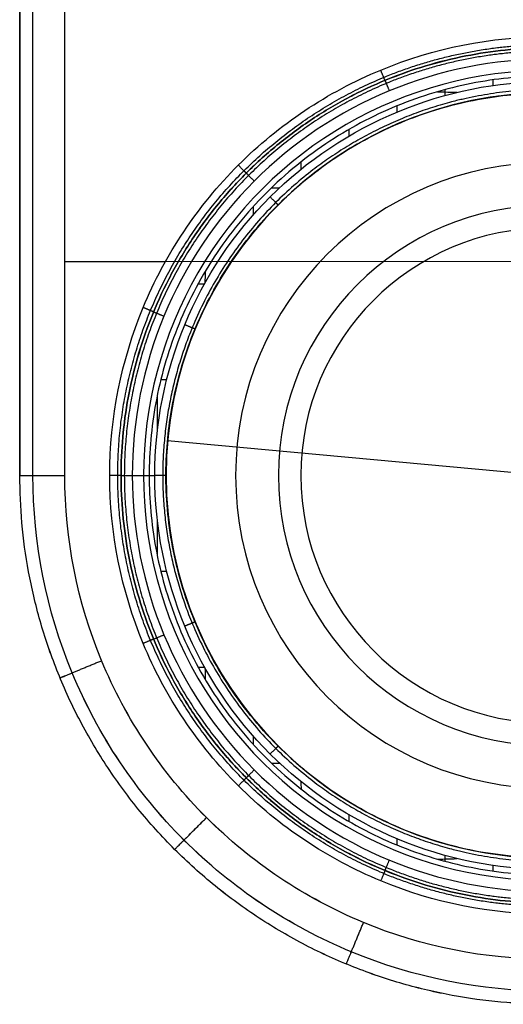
# Model space of a CAD drawing. Header units: millimetres. Extents: x -23.5 to 23.5, y -33.1 to 32.9.
# Tile 1 of 15: x -23.5 to -2, y -33.1 to 10.6. Entities that reach past the tile are written whole.
import ezdxf

# ---------------------------------------------------------------- set-up
doc = ezdxf.new("R2010")
doc.units = ezdxf.units.MM
doc.header["$MEASUREMENT"] = 0
doc.layers.add('White Porcelain Series_ D3_ 2017White Porcelain Series_ D3_ 2017', color=178, linetype='Continuous', true_color=0x000000)

msp = doc.modelspace()

# ---------------------------------------------------------------- linework, layer by layer
at = {"layer": 'White Porcelain Series_ D3_ 2017White Porcelain Series_ D3_ 2017'}
for p, q in [((-21.526, -9.603, 0.619), (-21.528, 32.397, 0.62)), ((-21.525, -9.603, 120.619), (-21.528, 32.397, 120.62)), ((-0.026, -0.101, 0.619), (-21.526, -0.103, 0.619)), ((-17.055, -0.103, 120.619), (-21.526, -0.103, 120.619)), ((-16.961, -8.054, 114.119), (16.898, -11.15, 114.119))]:
    msp.add_line(p, q, dxfattribs=at)
at = {"layer": 'White Porcelain Series_ D3_ 2017White Porcelain Series_ D3_ 2017', "extrusion": (5.98722e-06, 3.76136e-10, 1)}
msp.add_lwpolyline([(-18.526, -9.603), (-17.777, -9.603)], dxfattribs=at)
at = {"layer": 'White Porcelain Series_ D3_ 2017White Porcelain Series_ D3_ 2017', "extrusion": (3.58452e-11, 1, 5.98657e-06)}
msp.add_lwpolyline([(17.025, 116.119), (17.025, 114.119)], dxfattribs=at)
at = {"layer": 'White Porcelain Series_ D3_ 2017White Porcelain Series_ D3_ 2017', "extrusion": (5.9876e-06, -5.98657e-06, 1)}
for centre, radius in [((-0.026, -9.601, 116.619), 18), ((-0.026, -9.601, 115.119), 17)]:
    msp.add_arc(centre, radius, 90.0036, 270.0036, dxfattribs=at)
at = {"layer": 'White Porcelain Series_ D3_ 2017White Porcelain Series_ D3_ 2017', "extrusion": (5.9876e-06, -5.98732e-06, 1)}
for centre in [(-0.026, -9.601, 116.119), (-0.026, -9.601, 114.119)]:
    msp.add_arc(centre, 17, 90.0188, 269.974, dxfattribs=at)
at = {"layer": 'White Porcelain Series_ D3_ 2017White Porcelain Series_ D3_ 2017'}
for centre, radius in [((-0.032, -9.603, 108.404), 13.903), ((-0.032, -9.603, 118.404), 13.903), ((-0.032, -9.603, 120.09), 12.003), ((-0.032, -9.603, 119.535), 12.003), ((-0.032, -9.603, 118.149), 12.003), ((-0.032, -9.603, 117.687), 12.003), ((-0.032, -9.603, 116.301), 12.003), ((-0.032, -9.603, 115.839), 12.003), ((-0.032, -9.603, 114.453), 12.003), ((-0.032, -9.603, 113.991), 12.003), ((-0.032, -9.603, 112.605), 12.003), ((-0.032, -9.603, 112.143), 12.003), ((-0.032, -9.603, 110.757), 12.003), ((-0.032, -9.603, 110.295), 12.003), ((-0.032, -9.603, 108.909), 12.003), ((-0.032, -9.603, 108.404), 12.003), ((-0.032, -9.603, 118.958), 11.003), ((-0.032, -9.603, 118.727), 11.003), ((-0.032, -9.603, 117.11), 11.003), ((-0.032, -9.603, 116.879), 11.003), ((-0.032, -9.603, 115.262), 11.003), ((-0.032, -9.603, 115.031), 11.003), ((-0.032, -9.603, 113.414), 11.003), ((-0.032, -9.603, 113.183), 11.003), ((-0.032, -9.603, 111.566), 11.003), ((-0.032, -9.603, 111.335), 11.003), ((-0.032, -9.603, 109.718), 11.003), ((-0.032, -9.603, 109.487), 11.003)]:
    msp.add_arc(centre, radius, 90, 270, dxfattribs=at)
for points, degree in [([(-23.528, 32.397, 113.12), (-23.526, 11.397, 113.119), (-23.525, -9.603, 113.119)], 2), ([(-23.525, -9.603, 118.619), (-23.526, 11.397, 118.619), (-23.528, 32.397, 118.62)], 2), ([(-23.526, -9.603, 8.119), (-23.527, 11.397, 8.119), (-23.528, 32.397, 8.12)], 2), ([(-23.526, -9.603, 2.619), (-23.527, 11.397, 2.619), (-23.528, 32.397, 2.62)], 2), ([(-23.528, 32.397, 60.62), (-23.527, 11.397, 60.619), (-23.525, -9.603, 60.619)], 2), ([(-22.94, -9.603, 1.205), (-22.941, 11.397, 1.205), (-22.943, 32.397, 1.205)], 2), ([(-22.939, -9.603, 120.033), (-22.941, 11.397, 120.034), (-22.942, 32.397, 120.034)], 2), ([(-2.504, 7.972, 116.619), (-2.505, 7.889, 116.619), (-2.506, 7.808, 116.619), (-2.507, 7.727, 116.619)], 3), ([(-6.769, 6.818, 116.619), (-6.77, 6.725, 116.619), (-6.771, 6.632, 116.619), (-6.772, 6.54, 116.619)], 3), ([(-8.9, 5.773, 116.619), (-8.901, 5.673, 116.619), (-8.902, 5.573, 116.619), (-8.903, 5.475, 116.619)], 3), ([(-11.03, 4.325, 116.619), (-11.031, 4.217, 116.619), (-11.032, 4.11, 116.619), (-11.033, 4.003, 116.619)], 3), ([(-12.346, 3.177, 116.619), (-12.225, 3.178, 116.619), (-12.104, 3.179, 116.619), (-11.982, 3.181, 116.619)], 3), ([(-13.158, 2.339, 116.619), (-13.16, 2.215, 116.619), (-13.161, 2.09, 116.619), (-13.163, 1.965, 116.619)], 3), ([(-15.289, -0.539, 116.619), (-15.292, -0.709, 116.619), (-15.294, -0.88, 116.619), (-15.297, -1.05, 116.619)], 3), ([(-15.598, -1.082, 116.619), (-15.504, -1.082, 116.619), (-15.409, -1.082, 116.619), (-15.315, -1.082, 116.619)], 3), ([(-17.258, -5.341, 116.619), (-17.17, -5.342, 116.619), (-17.084, -5.342, 116.619), (-16.998, -5.342, 116.619)], 3), ([(-17.425, -6.087, 116.619), (-17.421, -6.6, 116.619), (-17.417, -7.113, 116.619), (-17.414, -7.625, 116.619)], 3), ([(-23.525, -9.603, 113.119), (-23.525, -9.603, 60.619), (-23.526, -9.603, 8.119)], 2), ([(-23.526, -9.603, 2.619), (-23.526, -9.603, 5.369), (-23.526, -9.603, 8.119)], 2), ([(-23.525, -9.603, 113.119), (-23.525, -9.603, 115.869), (-23.525, -9.603, 118.619)], 2), ([(-19.025, -9.603, 120.119), (-19.025, -9.603, 118.619), (-19.025, -9.603, 117.119)], 2), ([(-17.776, -9.602, 116.619), (-17.69, -9.602, 116.619), (-17.607, -9.602, 116.619), (-17.526, -9.602, 116.619)], 3), ([(-17.414, -11.582, 116.619), (-17.417, -12.094, 116.619), (-17.421, -12.606, 116.619), (-17.425, -13.118, 116.619)], 3), ([(-17.258, -13.862, 116.619), (-17.17, -13.862, 116.619), (-17.084, -13.861, 116.619), (-16.999, -13.861, 116.619)], 3), ([(-15.598, -18.122, 116.619), (-15.504, -18.122, 116.619), (-15.41, -18.122, 116.619), (-15.316, -18.122, 116.619)], 3), ([(-15.296, -18.156, 116.619), (-15.293, -18.326, 116.619), (-15.29, -18.496, 116.619), (-15.288, -18.666, 116.619)], 3), ([(-13.161, -21.17, 116.619), (-13.16, -21.294, 116.619), (-13.158, -21.419, 116.619), (-13.157, -21.544, 116.619)], 3), ([(-12.346, -22.38, 116.619), (-12.224, -22.381, 116.619), (-12.103, -22.383, 116.619), (-11.981, -22.384, 116.619)], 3), ([(-11.031, -23.207, 116.619), (-11.03, -23.314, 116.619), (-11.029, -23.421, 116.619), (-11.028, -23.529, 116.619)], 3), ([(-8.901, -24.679, 116.619), (-8.9, -24.778, 116.619), (-8.899, -24.877, 116.619), (-8.898, -24.977, 116.619)], 3), ([(-6.77, -25.745, 116.619), (-6.769, -25.837, 116.619), (-6.768, -25.929, 116.619), (-6.767, -26.022, 116.619)], 3), ([(-2.504, -26.933, 116.619), (-2.503, -27.014, 116.619), (-2.502, -27.097, 116.619), (-2.5, -27.18, 116.619)], 3)]:
    msp.add_open_spline(points, degree=degree, dxfattribs=at)
at = {"layer": 'White Porcelain Series_ D3_ 2017White Porcelain Series_ D3_ 2017', "extrusion": (5.9876e-06, -5.98732e-06, 1)}
for points, knots in [([(-0.033, -29.102, 120.619), (-2.582, -29.102, 120.619), (-7.683, -28.085, 120.619), (-14.172, -23.751, 120.619), (-18.51, -17.26, 120.619), (-20.033, -9.603, 120.619), (-18.511, -1.946, 120.619), (-14.174, 4.545, 120.619), (-7.684, 8.882, 120.619), (-2.582, 9.899, 120.619), (-0.031, 9.898, 120.619)], [0.009165, 0.009165, 0.009165, 0.009165, 7.657439, 15.314877, 22.972316, 30.629755, 38.287193, 45.944632, 53.60207, 61.255245, 61.255245, 61.255245, 61.255245]), ([(-0.031, 8.898, 116.619), (-2.45, 8.899, 116.619), (-7.291, 7.934, 116.619), (-13.448, 3.82, 116.619), (-17.563, -2.339, 116.619), (-19.007, -9.603, 116.619), (-17.562, -16.867, 116.619), (-13.447, -23.025, 116.619), (-7.291, -27.138, 116.619), (-2.451, -28.102, 116.619), (-0.033, -28.102, 116.619)], [0.004342, 0.004342, 0.004342, 0.004342, 7.264749, 14.529499, 21.794248, 29.058998, 36.323747, 43.588497, 50.853246, 58.109005, 58.109005, 58.109005, 58.109005])]:
    msp.add_open_spline(points, degree=3, knots=knots, dxfattribs=at)
at = {"layer": 'White Porcelain Series_ D3_ 2017White Porcelain Series_ D3_ 2017'}
msp.add_rational_spline([(-0.024, -28.748, 120.473), (-2.53, -28.75, 120.473), (-7.542, -27.752, 120.473), (-13.916, -23.495, 120.473), (-18.175, -17.121, 120.473), (-19.671, -9.603, 120.473), (-18.176, -2.085, 120.473), (-13.917, 4.289, 120.473), (-7.544, 8.547, 120.473), (-2.532, 9.546, 120.473), (-0.026, 9.545, 120.473)], [0.853553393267, 0.853553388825, 0.853553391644, 0.853553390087, 0.853553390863, 0.853553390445, 0.853553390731, 0.853553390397, 0.853553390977, 0.853553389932, 0.853553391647], degree=3, dxfattribs=at)
at = {"layer": 'White Porcelain Series_ D3_ 2017White Porcelain Series_ D3_ 2017', "extrusion": (5.9876e-06, -5.98732e-06, 1)}
for points, weights, knots in [([(-0.031, 9.398, 117.119), (-19.026, 9.393, 117.119), (-19.025, -9.603, 117.119), (-19.024, -28.594, 117.119), (-0.033, -28.602, 117.119)], [0.999906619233, 0.707153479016, 1, 0.707205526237, 0.999802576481], [0.004633, 0.004633, 0.004633, 29.058998, 29.058998, 58.108199, 58.108199, 58.108199]), ([(-0.033, -28.602, 120.119), (-19.024, -28.594, 120.119), (-19.025, -9.603, 120.119), (-19.026, 9.393, 120.119), (-0.031, 9.398, 120.119)], [0.999801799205, 0.707205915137, 1, 0.707153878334, 0.999905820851], [0.010367, 0.010367, 0.010367, 30.629755, 30.629755, 61.254584, 61.254584, 61.254584])]:
    msp.add_rational_spline(points, weights, degree=2, knots=knots, dxfattribs=at)
at = {"layer": 'White Porcelain Series_ D3_ 2017White Porcelain Series_ D3_ 2017', "extrusion": (5.9876e-06, -5.98657e-06, 1)}
msp.add_rational_spline([(-0.026, 9.398, 118.619), (-19.026, 9.397, 118.619), (-19.025, -9.603, 118.619), (-19.024, -28.603, 118.619), (-0.024, -28.602, 118.619)], [1, 0.707106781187, 1, 0.707106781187, 1], degree=2, knots=[0, 0, 0, 34.557519, 34.557519, 69.115038, 69.115038, 69.115038], dxfattribs=at)
at = {"layer": 'White Porcelain Series_ D3_ 2017White Porcelain Series_ D3_ 2017'}
for points, weights, knots in [([(-0.026, 9.252, 116.766), (-2.494, 9.253, 116.766), (-7.429, 8.27, 116.766), (-13.705, 4.077, 116.766), (-17.898, -2.2, 116.766), (-19.37, -9.603, 116.766), (-17.897, -17.006, 116.766), (-13.703, -23.282, 116.766), (-7.427, -27.474, 116.766), (-2.492, -28.457, 116.765), (-0.024, -28.455, 116.765)], [0.8535533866, 0.853553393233, 0.853553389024, 0.853553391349, 0.853553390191, 0.853553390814, 0.853553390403, 0.853553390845, 0.853553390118, 0.853553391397, 0.85355338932], [0.000001, 0.000001, 0.000001, 0.000001, 7.264749, 14.529499, 21.794248, 29.058998, 36.323747, 43.588497, 50.853246, 58.117996, 58.117996, 58.117996, 58.117996]), ([(-0.026, 7.545, 116.473), (-4.526, 7.574, 116.473), (-11.202, 4.758, 116.473), (-16.277, -2.877, 116.473), (-17.621, -9.601, 116.473), (-16.276, -16.332, 116.473), (-11.2, -23.959, 116.473), (-4.525, -26.781, 116.473), (-0.024, -26.748, 116.473)], [0.853553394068, 0.853553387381, 0.853553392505, 0.853553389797, 0.853553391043, 0.853553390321, 0.853553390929, 0.853553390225, 0.853553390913], [0, 0, 0, 0, 13.74412, 20.616181, 27.488241, 34.360301, 41.232362, 54.976481, 54.976481, 54.976481, 54.976481])]:
    msp.add_rational_spline(points, weights, degree=3, knots=knots, dxfattribs=at)
at = {"layer": 'White Porcelain Series_ D3_ 2017White Porcelain Series_ D3_ 2017', "extrusion": (0.923856, 0.382741, -3.24074e-06)}
msp.add_rational_spline([(-7.297, 7.952, 120.119), (-7.297, 7.952, 120.619), (-7.489, 8.414, 120.619)], [1, 0.707106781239, 1], degree=2, dxfattribs=at)
at = {"layer": 'White Porcelain Series_ D3_ 2017White Porcelain Series_ D3_ 2017', "extrusion": (5.98761e-06, -6.24677e-06, 1)}
msp.add_rational_spline([(-0.031, 8.149, 116.619), (-17.777, 8.144, 116.619), (-17.776, -9.603, 116.619), (-17.775, -27.345, 116.619), (-0.033, -27.352, 116.619)], [0.999896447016, 0.707158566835, 1, 0.707210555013, 0.999792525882], degree=2, knots=[-55.684409, -55.684409, -55.684409, -27.844666, -27.844666, -0.009866, -0.009866, -0.009866], dxfattribs=at)
at = {"layer": 'White Porcelain Series_ D3_ 2017White Porcelain Series_ D3_ 2017', "extrusion": (5.98762e-06, -6.32202e-06, 1)}
msp.add_open_spline([(-0.033, -27.102, 116.619), (-4.623, -27.132, 116.619), (-11.432, -24.252, 116.619), (-16.611, -16.471, 116.619), (-17.984, -9.601, 116.619), (-16.612, -2.738, 116.619), (-11.434, 5.053, 116.619), (-4.622, 7.927, 116.619), (-0.031, 7.898, 116.619)], degree=3, knots=[-54.967642, -54.967642, -54.967642, -54.967642, -41.232364, -34.360303, -27.488242, -20.616181, -13.74412, -0.004456, -0.004456, -0.004456, -0.004456], dxfattribs=at)
at = {"layer": 'White Porcelain Series_ D3_ 2017White Porcelain Series_ D3_ 2017', "extrusion": (-0.923857, -0.382738, 3.24554e-06)}
msp.add_rational_spline([(-7.297, 7.952, 117.119), (-7.297, 7.952, 116.619), (-7.106, 7.49, 116.619)], [1, 0.707106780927, 1], degree=2, dxfattribs=at)
at = {"layer": 'White Porcelain Series_ D3_ 2017White Porcelain Series_ D3_ 2017'}
for points, knots in [([(-4.96, 7.451, 116.619), (-4.855, 7.447, 116.619), (-4.566, 7.438, 116.619), (-4.275, 7.43, 116.619), (-4.09, 7.424, 116.619)], [-18.858036, -18.858036, -18.858036, -18.858036, -18.5411473, -17.9916853, -17.9916853, -17.9916853, -17.9916853]), ([(-4.642, 7.539, 116.619), (-4.642, 7.506, 116.619), (-4.643, 7.42, 116.619), (-4.644, 7.335, 116.619), (-4.645, 7.282, 116.619)], [740.0456193, 740.0456193, 740.0456193, 740.0456193, 740.1335714, 740.2770255, 740.2770255, 740.2770255, 740.2770255]), ([(-4.964, -26.653, 116.619), (-4.856, -26.65, 116.619), (-4.567, -26.641, 116.619), (-4.275, -26.632, 116.619), (-4.092, -26.627, 116.619)], [-18.8639251, -18.8639251, -18.8639251, -18.8639251, -18.5411473, -17.9947409, -17.9947409, -17.9947409, -17.9947409]), ([(-4.643, -26.485, 116.619), (-4.642, -26.537, 116.619), (-4.641, -26.623, 116.619), (-4.64, -26.71, 116.619), (-4.639, -26.744, 116.619)], [774.0696855, 774.0696855, 774.0696855, 774.0696855, 774.2129877, 774.3031042, 774.3031042, 774.3031042, 774.3031042])]:
    msp.add_open_spline(points, degree=3, knots=knots, dxfattribs=at)
at = {"layer": 'White Porcelain Series_ D3_ 2017White Porcelain Series_ D3_ 2017', "extrusion": (-5.3955e-06, -5.98661e-06, 1)}
msp.add_rational_spline([(-0.033, -26.602, 114.119), (-0.808, -26.602, 114.119), (-1.58, -26.531, 114.119), (-18.509, -24.983, 114.119), (-16.961, -8.054, 114.119), (-15.548, 7.399, 114.119), (-0.031, 7.398, 114.119)], [0.965279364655, 0.981466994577, 1, 0.707106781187, 1, 0.725639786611, 0.965279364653], degree=2, knots=[25.013856, 25.013856, 25.013856, 26.70354, 26.70354, 53.407079, 53.407079, 78.420935, 78.420935, 78.420935], dxfattribs=at)
at = {"layer": 'White Porcelain Series_ D3_ 2017White Porcelain Series_ D3_ 2017', "extrusion": (0.707063, 0.707151, 1.09901e-09)}
msp.add_rational_spline([(-13.461, 3.833, 120.119), (-13.461, 3.833, 120.619), (-13.815, 4.186, 120.619)], [1, 0.707106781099, 1], degree=2, dxfattribs=at)
at = {"layer": 'White Porcelain Series_ D3_ 2017White Porcelain Series_ D3_ 2017', "extrusion": (-0.707065, -0.707148, -1.25996e-08)}
msp.add_rational_spline([(-13.461, 3.833, 117.119), (-13.461, 3.833, 116.619), (-13.108, 3.479, 116.619)], [1, 0.707106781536, 1], degree=2, dxfattribs=at)
at = {"layer": 'White Porcelain Series_ D3_ 2017White Porcelain Series_ D3_ 2017', "extrusion": (0.707123, 0.707091, -3.2018e-08)}
msp.add_rational_spline([(-12.049, 2.422, 116.119), (-12.049, 2.422, 116.619), (-12.402, 2.776, 116.619)], [1, 0.707106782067, 1], degree=2, dxfattribs=at)
at = {"layer": 'White Porcelain Series_ D3_ 2017White Porcelain Series_ D3_ 2017', "extrusion": (0.382625, 0.923904, 3.24122e-06)}
msp.add_rational_spline([(-17.58, -2.332, 120.119), (-17.58, -2.332, 120.619), (-18.042, -2.14, 120.619)], [1, 0.707106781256, 1], degree=2, dxfattribs=at)
at = {"layer": 'White Porcelain Series_ D3_ 2017White Porcelain Series_ D3_ 2017', "extrusion": (-0.382625, -0.923904, -3.22989e-06)}
msp.add_rational_spline([(-17.58, -2.332, 117.119), (-17.58, -2.332, 116.619), (-17.118, -2.523, 116.619)], [1, 0.707106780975, 1], degree=2, dxfattribs=at)
at = {"layer": 'White Porcelain Series_ D3_ 2017White Porcelain Series_ D3_ 2017', "extrusion": (0.38252, 0.923947, 3.26464e-06)}
msp.add_rational_spline([(-15.731, -3.099, 116.119), (-15.731, -3.099, 116.619), (-16.193, -2.908, 116.619)], [1, 0.707106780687, 1], degree=2, dxfattribs=at)
at = {"layer": 'White Porcelain Series_ D3_ 2017White Porcelain Series_ D3_ 2017', "extrusion": (5.98866e-06, -5.98763e-06, 1)}
msp.add_rational_spline([(-0.033, -33.101, 8.119), (-23.524, -33.094, 8.119), (-23.526, -9.603, 8.119)], [0.999853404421, 0.707180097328, 1], degree=2, dxfattribs=at)
at = {"layer": 'White Porcelain Series_ D3_ 2017White Porcelain Series_ D3_ 2017', "extrusion": (5.98865e-06, -5.98762e-06, 1)}
msp.add_rational_spline([(-0.033, -33.101, 2.619), (-23.524, -33.094, 2.619), (-23.526, -9.603, 2.619)], [0.999854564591, 0.707179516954, 1], degree=2, dxfattribs=at)
at = {"layer": 'White Porcelain Series_ D3_ 2017White Porcelain Series_ D3_ 2017', "extrusion": (6.28232e-05, -1, -5.98695e-06)}
msp.add_rational_spline([(-23.526, -9.603, 2.619), (-23.526, -9.603, 0.619), (-21.526, -9.603, 0.619)], [1, 0.707106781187, 1], degree=2, dxfattribs=at)
at = {"layer": 'White Porcelain Series_ D3_ 2017White Porcelain Series_ D3_ 2017', "extrusion": (5.98882e-06, -5.98779e-06, 1)}
msp.add_rational_spline([(-0.033, -33.102, 113.119), (-23.524, -33.094, 113.119), (-23.525, -9.603, 113.119)], [0.999831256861, 0.707191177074, 1], degree=2, dxfattribs=at)
at = {"layer": 'White Porcelain Series_ D3_ 2017White Porcelain Series_ D3_ 2017', "extrusion": (5.98883e-06, -5.9878e-06, 1)}
msp.add_rational_spline([(-0.033, -33.102, 118.619), (-23.524, -33.094, 118.619), (-23.525, -9.603, 118.619)], [0.999830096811, 0.707191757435, 1], degree=2, dxfattribs=at)
at = {"layer": 'White Porcelain Series_ D3_ 2017White Porcelain Series_ D3_ 2017', "extrusion": (6.28232e-05, -1, -5.98694e-06)}
msp.add_rational_spline([(-23.525, -9.603, 118.619), (-23.525, -9.603, 120.619), (-21.525, -9.603, 120.619)], [1, 0.707106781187, 1], degree=2, dxfattribs=at)
at = {"layer": 'White Porcelain Series_ D3_ 2017White Porcelain Series_ D3_ 2017', "extrusion": (-5.9876e-06, 5.98657e-06, -1)}
for points in [[(-0.024, -32.516, 1.205), (-3.023, -32.516, 1.205), (-9.022, -31.324, 1.205), (-16.65, -26.227, 1.205), (-21.747, -18.6, 1.205), (-22.941, -12.602, 1.205), (-22.94, -9.603, 1.205)], [(-0.024, -32.517, 120.033), (-3.023, -32.517, 120.033), (-9.021, -31.324, 120.033), (-16.649, -26.228, 120.033), (-21.746, -18.601, 120.033), (-22.941, -12.603, 120.033), (-22.939, -9.603, 120.033)]]:
    msp.add_open_spline(points, degree=3, knots=[33.771339, 33.771339, 33.771339, 33.771339, 42.214085, 50.656902, 59.099719, 67.542536, 67.542536, 67.542536, 67.542536], dxfattribs=at)
at = {"layer": 'White Porcelain Series_ D3_ 2017White Porcelain Series_ D3_ 2017', "extrusion": (5.98871e-06, -5.98768e-06, 1)}
msp.add_open_spline([(-0.032, -31.102, 0.619), (-2.844, -31.101, 0.619), (-8.469, -29.981, 0.619), (-15.624, -25.201, 0.619), (-20.406, -18.045, 0.619), (-21.527, -12.417, 0.619), (-21.526, -9.603, 0.619)], degree=3, knots=[33.779318, 33.779318, 33.779318, 33.779318, 42.214085, 50.656902, 59.099719, 67.542536, 67.542536, 67.542536, 67.542536], dxfattribs=at)
at = {"layer": 'White Porcelain Series_ D3_ 2017White Porcelain Series_ D3_ 2017', "extrusion": (5.98891e-06, -5.98788e-06, 1)}
msp.add_open_spline([(-0.033, -31.103, 120.619), (-2.844, -31.102, 120.619), (-8.469, -29.982, 120.619), (-15.623, -25.202, 120.619), (-20.405, -18.045, 120.619), (-21.526, -12.417, 120.619), (-21.525, -9.603, 120.619)], degree=3, knots=[33.780755, 33.780755, 33.780755, 33.780755, 42.214085, 50.656902, 59.099719, 67.542536, 67.542536, 67.542536, 67.542536], dxfattribs=at)
at = {"layer": 'White Porcelain Series_ D3_ 2017White Porcelain Series_ D3_ 2017', "extrusion": (-6.61214e-05, 1, 5.98156e-06)}
msp.add_rational_spline([(-19.026, -9.603, 120.119), (-19.026, -9.603, 120.619), (-19.526, -9.603, 120.619)], [1, 0.707106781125, 1], degree=2, dxfattribs=at)
at = {"layer": 'White Porcelain Series_ D3_ 2017White Porcelain Series_ D3_ 2017', "extrusion": (5.95226e-05, -1, -5.99419e-06)}
msp.add_rational_spline([(-19.026, -9.603, 117.119), (-19.026, -9.603, 116.619), (-18.526, -9.603, 116.619)], [1, 0.707106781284, 1], degree=2, dxfattribs=at)
at = {"layer": 'White Porcelain Series_ D3_ 2017White Porcelain Series_ D3_ 2017', "extrusion": (-3.54856e-05, 1, 5.97572e-06)}
msp.add_rational_spline([(-17.026, -9.602, 116.119), (-17.026, -9.602, 116.619), (-17.526, -9.603, 116.619)], [1, 0.70710678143, 1], degree=2, dxfattribs=at)
at = {"layer": 'White Porcelain Series_ D3_ 2017White Porcelain Series_ D3_ 2017', "extrusion": (-0.382709, 0.923869, 7.82621e-06)}
msp.add_rational_spline([(-15.73, -16.108, 116.119), (-15.73, -16.108, 116.619), (-16.192, -16.299, 116.619)], [1, 0.707106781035, 1], degree=2, dxfattribs=at)
at = {"layer": 'White Porcelain Series_ D3_ 2017White Porcelain Series_ D3_ 2017', "extrusion": (-0.382741, 0.923856, 7.82969e-06)}
msp.add_rational_spline([(-17.579, -16.874, 120.119), (-17.579, -16.874, 120.619), (-18.041, -17.066, 120.619)], [1, 0.707106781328, 1], degree=2, dxfattribs=at)
at = {"layer": 'White Porcelain Series_ D3_ 2017White Porcelain Series_ D3_ 2017', "extrusion": (0.382741, -0.923856, -7.82042e-06)}
msp.add_rational_spline([(-17.579, -16.874, 117.119), (-17.579, -16.874, 116.619), (-17.117, -16.683, 116.619)], [1, 0.70710678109, 1], degree=2, dxfattribs=at)
at = {"layer": 'White Porcelain Series_ D3_ 2017White Porcelain Series_ D3_ 2017', "extrusion": (0.382741, -0.923856, -7.82242e-06)}
msp.add_rational_spline([(-21.737, -18.596, 2.619), (-21.737, -18.596, 0.619), (-19.889, -17.83, 0.619)], [1, 0.707106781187, 1], degree=2, dxfattribs=at)
at = {"layer": 'White Porcelain Series_ D3_ 2017White Porcelain Series_ D3_ 2017', "extrusion": (-0.382741, 0.923856, 7.82242e-06)}
msp.add_rational_spline([(-21.736, -18.597, 118.619), (-21.736, -18.597, 120.619), (-19.889, -17.831, 120.619)], [1, 0.707106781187, 1], degree=2, dxfattribs=at)
at = {"layer": 'White Porcelain Series_ D3_ 2017White Porcelain Series_ D3_ 2017', "extrusion": (0.707195, -0.707019, -8.46807e-06)}
msp.add_rational_spline([(-12.047, -21.627, 116.119), (-12.047, -21.627, 116.619), (-12.4, -21.98, 116.619)], [1, 0.707106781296, 1], degree=2, dxfattribs=at)
at = {"layer": 'White Porcelain Series_ D3_ 2017White Porcelain Series_ D3_ 2017', "extrusion": (0.707152, -0.707062, -8.46583e-06)}
msp.add_rational_spline([(-13.46, -23.038, 117.119), (-13.46, -23.038, 116.619), (-13.106, -22.685, 116.619)], [1, 0.7071067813, 1], degree=2, dxfattribs=at)
at = {"layer": 'White Porcelain Series_ D3_ 2017White Porcelain Series_ D3_ 2017', "extrusion": (-0.707154, 0.707059, 8.4578e-06)}
msp.add_rational_spline([(-13.46, -23.038, 120.119), (-13.46, -23.038, 120.619), (-13.813, -23.392, 120.619)], [1, 0.707106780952, 1], degree=2, dxfattribs=at)
at = {"layer": 'White Porcelain Series_ D3_ 2017White Porcelain Series_ D3_ 2017', "extrusion": (0.707151, -0.707063, -8.46701e-06)}
msp.add_rational_spline([(-16.642, -26.22, 2.619), (-16.642, -26.22, 0.619), (-15.228, -24.805, 0.619)], [1, 0.707106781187, 1], degree=2, dxfattribs=at)
at = {"layer": 'White Porcelain Series_ D3_ 2017White Porcelain Series_ D3_ 2017', "extrusion": (-0.707151, 0.707063, 8.46701e-06)}
msp.add_rational_spline([(-16.642, -26.221, 118.619), (-16.642, -26.221, 120.619), (-15.227, -24.806, 120.619)], [1, 0.707106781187, 1], degree=2, dxfattribs=at)
at = {"layer": 'White Porcelain Series_ D3_ 2017White Porcelain Series_ D3_ 2017', "extrusion": (-0.923904, 0.382625, 7.82288e-06)}
msp.add_rational_spline([(-7.295, -27.157, 117.119), (-7.295, -27.157, 116.619), (-7.104, -26.695, 116.619)], [1, 0.707106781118, 1], degree=2, dxfattribs=at)
at = {"layer": 'White Porcelain Series_ D3_ 2017White Porcelain Series_ D3_ 2017', "extrusion": (0.923905, -0.382622, -7.82626e-06)}
msp.add_rational_spline([(-7.295, -27.157, 120.119), (-7.295, -27.157, 120.619), (-7.486, -27.619, 120.619)], [1, 0.70710678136, 1], degree=2, dxfattribs=at)
at = {"layer": 'White Porcelain Series_ D3_ 2017White Porcelain Series_ D3_ 2017', "extrusion": (-0.923904, 0.382625, 7.82257e-06)}
msp.add_rational_spline([(-9.018, -31.314, 2.619), (-9.018, -31.314, 0.619), (-8.252, -29.466, 0.619)], [1, 0.707106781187, 1], degree=2, dxfattribs=at)
at = {"layer": 'White Porcelain Series_ D3_ 2017White Porcelain Series_ D3_ 2017', "extrusion": (0.923904, -0.382625, -7.82257e-06)}
msp.add_rational_spline([(-9.017, -31.314, 118.619), (-9.017, -31.314, 120.619), (-8.252, -29.467, 120.619)], [1, 0.707106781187, 1], degree=2, dxfattribs=at)

doc.saveas('drawing.dxf')
